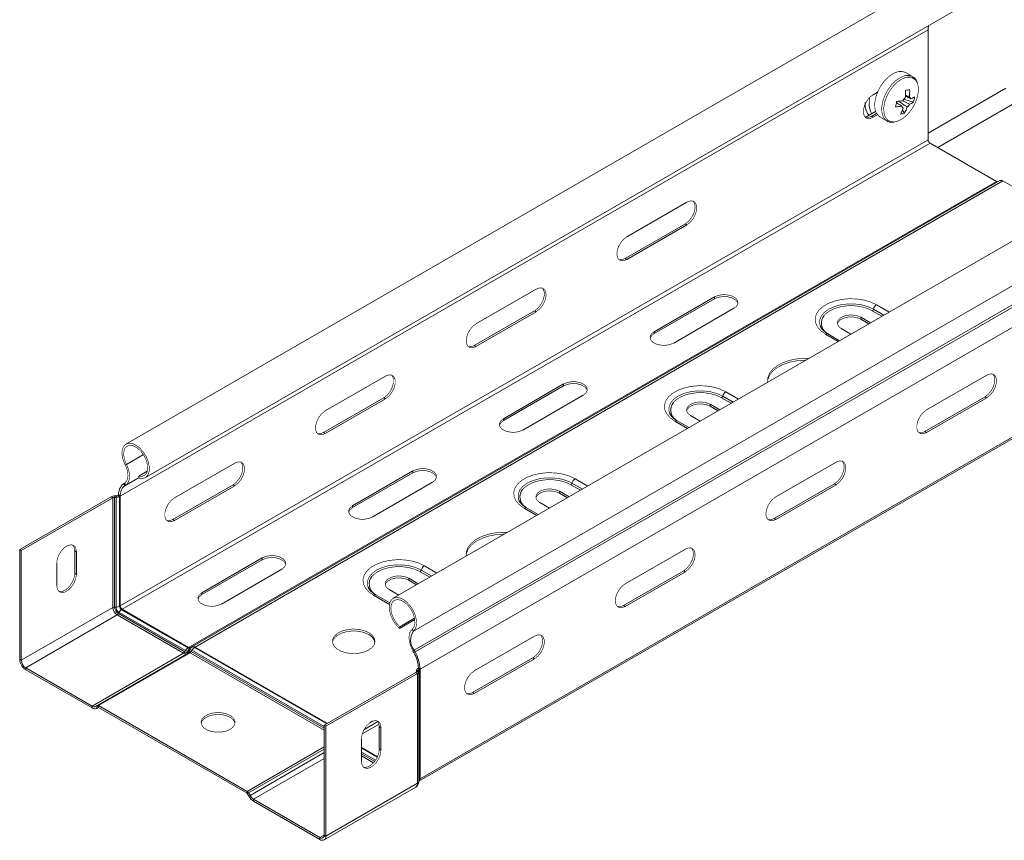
# Model space of a CAD drawing. Header units: millimetres. Extents: x 344 to 1077, y -1272 to 1089.
# Tile 7 of 14: x 429 to 660, y 9 to 201. Entities that reach past the tile are written whole.
import ezdxf

# ---------------------------------------------------------------- set-up
doc = ezdxf.new("R2010")
doc.units = ezdxf.units.MM
doc.linetypes.add('K5LT32768', pattern=[0])
doc.linetypes.add('K5LT32769', pattern=[0])

msp = doc.modelspace()

# ---------------------------------------------------------------- linework, layer by layer
at = {"color": 7, "linetype": 'K5LT32768', "lineweight": 15}
for p, q in [((643, 210.93), (453.5, 101.53)), ((458.05, 93.65), (647.55, 203.05)), ((452.15, 89.3), (641.65, 198.7)), ((641.65, 198.7), (641.65, 172.95)), ((637.99, 187.75), (636.34, 188.7)), ((641.65, 174.51), (659.84, 185.01)), ((629.78, 184.1), (628.75, 183.5)), ((626.93, 180.79), (626.72, 180.92)), ((634.21, 181.68), (634.32, 181.7)), ((634.37, 181.94), (634.32, 181.7)), ((638.2, 181.73), (635.97, 182.42)), ((662.86, 182.05), (643.92, 171.11)), ((626.92, 178.18), (629.34, 179.58)), ((628.09, 178.28), (629.55, 179.12)), ((628.36, 178.42), (629.56, 179.11)), ((628.36, 178.42), (628.75, 178.2)), ((628.75, 178.2), (629.78, 178.79)), ((630.34, 178.31), (631.99, 177.36)), ((636.12, 179.19), (635.61, 179.9)), ((631.91, 177.4), (631.99, 177.36)), ((705.69, 174.74), (516.18, 65.34)), ((452.15, 63.55), (641.65, 172.95)), ((452.61, 62.75), (642.11, 172.15)), ((642.11, 172.15), (657.67, 163.17)), ((520.93, 57.6), (710.44, 167)), ((468.16, 53.77), (657.67, 163.17)), ((468.98, 53.94), (658.48, 163.34)), ((469.7, 53.87), (659.21, 163.26)), ((521.06, 53.19), (710.56, 162.59)), ((521.3, 52.76), (710.81, 162.15)), ((659.21, 163.26), (672.51, 155.59)), ((585.08, 158.3), (570.94, 150.13)), ((570.55, 145.05), (584.7, 153.21)), ((570.94, 144.83), (585.08, 152.99)), ((584.7, 153.21), (585.08, 152.99)), ((570.55, 145.05), (570.94, 144.83)), ((549.73, 137.89), (535.59, 129.72)), ((591.52, 136.05), (577.37, 127.88)), ((591.52, 135.6), (577.37, 127.44)), ((591.52, 135.6), (591.52, 136.05)), ((522.22, 22.4), (711.73, 131.8)), ((522.47, 22.95), (711.97, 132.35)), ((535.2, 124.64), (549.34, 132.8)), ((535.59, 124.41), (549.73, 132.58)), ((549.34, 132.8), (549.73, 132.58)), ((581.97, 125.23), (596.11, 133.39)), ((628.13, 129.97), (625.88, 131.27)), ((625.88, 130.82), (625.88, 131.27)), ((627.75, 129.75), (625.88, 130.82)), ((577.37, 127.44), (577.37, 127.88)), ((620.89, 125.79), (618.16, 127.37)), ((621.29, 128.62), (623.54, 127.32)), ((535.2, 124.64), (535.59, 124.41)), ((514.37, 117.48), (500.23, 109.31)), ((556.16, 115.64), (542.02, 107.47)), ((556.16, 115.19), (556.16, 115.64)), ((655.41, 117.7), (641.26, 109.54)), ((556.16, 115.19), (542.02, 107.02)), ((499.84, 104.23), (513.98, 112.39)), ((500.23, 104), (514.37, 112.17)), ((513.98, 112.39), (514.37, 112.17)), ((546.61, 104.82), (560.76, 112.98)), ((592.78, 109.56), (590.53, 110.86)), ((590.53, 110.41), (590.53, 110.86)), ((655.02, 112.62), (640.87, 104.45)), ((641.26, 104.23), (655.41, 112.39)), ((655.02, 112.62), (655.41, 112.39)), ((592.39, 109.34), (590.53, 110.41)), ((542.02, 107.02), (542.02, 107.47)), ((585.54, 105.38), (582.81, 106.96)), ((585.93, 108.21), (588.18, 106.91)), ((499.84, 104.23), (500.23, 104)), ((640.87, 104.45), (641.26, 104.23)), ((479.02, 97.07), (464.88, 88.9)), ((620.05, 97.29), (605.91, 89.13)), ((453.3, 96.65), (453.6, 96.76)), ((456.5, 94.01), (458.5, 95.17)), ((520.81, 95.23), (506.66, 87.06)), ((520.81, 94.78), (506.66, 86.61)), ((520.81, 94.78), (520.81, 95.23)), ((453.17, 92.38), (452.93, 92.23)), ((453.17, 92.38), (453.45, 91.91)), ((456.6, 93.52), (456.5, 94.01)), ((511.26, 84.41), (525.4, 92.57)), ((452.93, 92.23), (453.21, 91.76)), ((453.45, 91.91), (453.21, 91.76)), ((464.49, 83.82), (478.63, 91.98)), ((464.88, 83.59), (479.02, 91.76)), ((478.63, 91.98), (479.02, 91.76)), ((557.42, 89.15), (555.17, 90.45)), ((555.17, 90), (555.17, 90.45)), ((619.66, 92.21), (605.52, 84.04)), ((605.91, 83.82), (620.05, 91.98)), ((619.66, 92.21), (620.05, 91.98)), ((450.02, 89.18), (428.57, 76.79)), ((450.41, 88.95), (428.95, 76.57)), ((450.41, 88.95), (450.02, 89.18)), ((450.41, 88.95), (450.41, 63.2)), ((450.83, 89.05), (450.86, 89.36)), ((450.83, 89.05), (450.83, 63.29)), ((451.17, 89.04), (450.83, 89.05)), ((451.2, 89.35), (450.86, 89.36)), ((451.17, 89.04), (451.2, 89.35)), ((451.17, 89.04), (451.17, 63.28)), ((451.76, 89.53), (451.62, 89.44)), ((452, 89.22), (451.62, 89.44)), ((451.76, 89.53), (452.15, 89.3)), ((452.15, 89.3), (452, 89.22)), ((452, 89.22), (452, 63.47)), ((452.15, 89.3), (452.15, 63.55)), ((550.58, 87.8), (552.83, 86.5)), ((555.17, 90), (557.03, 88.93)), ((506.66, 86.61), (506.66, 87.06)), ((550.18, 84.97), (547.45, 86.55)), ((464.49, 83.82), (464.88, 83.59)), ((605.52, 84.04), (605.91, 83.82)), ((428.95, 76.57), (428.57, 76.79)), ((428.57, 76.79), (428.57, 51.04)), ((428.95, 76.57), (428.95, 50.81)), ((441.86, 76.27), (441.47, 76.49)), ((441.47, 71.19), (441.47, 76.49)), ((441.86, 76.27), (441.86, 70.96)), ((584.7, 76.88), (570.55, 68.72)), ((485.45, 74.82), (471.31, 66.65)), ((485.45, 74.37), (471.31, 66.2)), ((485.45, 74.37), (485.45, 74.82)), ((437.26, 68.31), (437.26, 73.61)), ((475.9, 64), (490.05, 72.16)), ((584.31, 71.8), (570.16, 63.63)), ((584.31, 71.8), (584.7, 71.57)), ((441.86, 70.96), (441.47, 71.19)), ((522.07, 68.74), (519.82, 70.04)), ((519.82, 69.59), (519.82, 70.04)), ((519.82, 69.59), (521.68, 68.52)), ((570.55, 63.41), (584.7, 71.57)), ((515.22, 67.39), (517.47, 66.09)), ((471.31, 66.2), (471.31, 66.65)), ((515.37, 64.25), (512.1, 66.14)), ((450.41, 63.2), (428.95, 50.81)), ((451.17, 63.28), (450.83, 63.29)), ((452.15, 63.55), (452, 63.47)), ((452.61, 62.75), (452.46, 62.67)), ((452.46, 62.67), (468.02, 53.69)), ((452.61, 62.75), (468.16, 53.77)), ((570.16, 63.63), (570.55, 63.41)), ((451.44, 61.42), (429.98, 49.04)), ((451.44, 61.42), (466.99, 52.44)), ((451.88, 62.04), (451.73, 61.74)), ((451.73, 61.74), (467.28, 52.76)), ((451.88, 62.04), (467.44, 53.06)), ((517.62, 58.29), (521.24, 60.38)), ((517.72, 58.67), (521.19, 60.67)), ((517.62, 58.29), (517.72, 58.67)), ((520.93, 57.6), (520.63, 58.06)), ((549.34, 56.47), (535.2, 48.31)), ((468.16, 53.77), (468.02, 53.69)), ((468.07, 52.99), (468.43, 53.2)), ((468.43, 53.2), (468.4, 52.89)), ((468.47, 53.65), (468.83, 53.85)), ((468.98, 53.15), (468.82, 52.85)), ((468.98, 53.94), (468.83, 53.85)), ((469.7, 53.87), (469.56, 53.78)), ((469.7, 53.87), (500.73, 35.95)), ((521.06, 53.19), (520.78, 53.05)), ((521.3, 52.76), (521.06, 53.19)), ((428.95, 50.81), (428.57, 51.04)), ((466.99, 52.44), (445.54, 40.06)), ((468.2, 52.57), (446.75, 40.18)), ((468.53, 52.54), (447.07, 40.15)), ((467.44, 53.06), (467.28, 52.76)), ((468.07, 52.99), (468.04, 52.69)), ((468.04, 52.69), (468.4, 52.89)), ((521.02, 52.61), (520.78, 53.05)), ((521.3, 52.76), (521.02, 52.61)), ((548.95, 51.39), (534.81, 43.22)), ((535.2, 43), (549.34, 51.16)), ((548.95, 51.39), (549.34, 51.16)), ((429.98, 49.04), (429.98, 48.59)), ((429.98, 49.04), (445.54, 40.06)), ((429.98, 48.59), (445.54, 39.61)), ((522.08, 48.93), (521.94, 48.85)), ((521.94, 48.85), (522.33, 48.62)), ((522.47, 48.71), (522.08, 48.93)), ((522.47, 48.71), (522.33, 48.62)), ((522.33, 22.87), (522.33, 48.62)), ((522.47, 22.95), (522.47, 48.71)), ((521.47, 47.93), (500.02, 35.54)), ((521.86, 47.7), (500.41, 35.32)), ((521.47, 47.93), (521.86, 47.7)), ((521.61, 48.4), (521.61, 48.07)), ((521.62, 48.36), (522.17, 48.38)), ((521.62, 48.36), (521.64, 48.17)), ((521.64, 48.17), (522.18, 48.19)), ((521.86, 21.95), (521.86, 47.7)), ((522.17, 48.38), (522.18, 48.19)), ((522.19, 22.4), (522.19, 48.15)), ((534.81, 43.22), (535.2, 43)), ((445.54, 40.06), (445.54, 39.61)), ((446.39, 39.97), (446.75, 40.18)), ((446.39, 39.97), (446.66, 39.5)), ((446.66, 39.5), (447.02, 39.71)), ((447.02, 39.71), (446.66, 39.5)), ((446.75, 40.18), (447.02, 39.71)), ((447.07, 40.15), (481.9, 20.04)), ((447.07, 40.15), (447.07, 39.7)), ((447.07, 39.7), (481.9, 19.6)), ((500.02, 9.79), (500.02, 35.54)), ((500.02, 35.54), (500.41, 35.32)), ((500.41, 9.56), (500.41, 35.32)), ((513.31, 35.02), (512.92, 35.24)), ((512.92, 29.94), (512.92, 35.24)), ((513.31, 29.71), (513.31, 35.02)), ((508.72, 32.37), (508.72, 27.06)), ((508.72, 30.36), (512.51, 28.17)), ((513.31, 29.71), (512.92, 29.94)), ((499.99, 8.65), (521.45, 21.04)), ((521.86, 21.95), (500.41, 9.56)), ((522.19, 22.38), (522.22, 22.4)), ((522.47, 22.95), (522.33, 22.87)), ((481.9, 20.04), (481.9, 19.6)), ((482.23, 19.7), (481.95, 19.54)), ((481.95, 19.54), (482.31, 18.92)), ((482.23, 19.7), (482.59, 19.07)), ((482.59, 19.07), (482.31, 18.92)), ((483.44, 18.18), (498.99, 9.2)), ((483.44, 18.18), (483.44, 17.73)), ((483.44, 17.73), (498.99, 8.75)), ((500.02, 9.79), (500.41, 9.56)), ((498.99, 9.2), (498.99, 8.75))]:
    msp.add_line(p, q, dxfattribs=at)
at = {"color": 8, "linetype": 'K5LT32769', "lineweight": 15, "true_color": 0x808080}
for p, q in [((522.47, 48.71), (681.15, 140.31)), ((629.56, 134.21), (632.52, 132.5)), ((630.81, 131.52), (628.56, 132.81)), ((628.82, 133.19), (631.26, 131.78)), ((620.57, 125.61), (617.61, 127.31)), ((594.2, 113.8), (597.16, 112.09)), ((595.45, 111.1), (593.2, 112.4)), ((593.47, 112.78), (595.91, 111.37)), ((585.22, 105.2), (582.26, 106.9)), ((453.6, 96.76), (457.58, 99.06)), ((453.21, 91.76), (456.57, 93.7)), ((453.45, 91.91), (456.57, 93.71)), ((558.85, 93.39), (561.8, 91.68)), ((560.1, 90.69), (557.85, 91.99)), ((558.11, 92.37), (560.55, 90.96)), ((549.86, 84.79), (546.9, 86.49)), ((522.76, 71.96), (525.2, 70.55)), ((523.49, 72.98), (526.45, 71.27)), ((524.74, 70.28), (522.49, 71.58)), ((515.3, 63.92), (511.55, 66.08)), ((468.98, 53.15), (500.02, 35.23)), ((469.56, 53.78), (500.59, 35.87)), ((468.53, 52.54), (500.02, 34.36)), ((468.82, 52.85), (500.02, 34.84)), ((521.62, 48.07), (521.62, 48.36)), ((521.64, 48.14), (521.64, 48.17)), ((508.91, 33.53), (512.86, 35.82)), ((509.32, 34.51), (512.61, 36.4)), ((510.7, 36.14), (511.33, 36.5)), ((500.02, 30.5), (481.9, 20.04)), ((508.72, 30.2), (512.45, 28.04)), ((500.02, 29.97), (482.23, 19.7)), ((500.02, 29.14), (482.59, 19.07)), ((500.02, 27.75), (483.44, 18.18)), ((508.72, 29.23), (512.03, 27.32)), ((508.72, 28.84), (511.83, 27.04)), ((508.72, 28.36), (511.55, 26.72)), ((500.02, 9.79), (498.99, 9.2))]:
    msp.add_line(p, q, dxfattribs=at)
at = {"color": 7, "linetype": 'K5LT32768', "const_width": 0.15}
for points in [[(634.49, 188.88), (633.44, 188.46), (632.38, 187.72), (631.38, 186.72), (630.51, 185.51), (629.81, 184.18), (629.34, 182.81), (629.12, 181.48), (629.16, 180.28), (629.47, 179.28), (630.02, 178.54), (630.34, 178.31)], [(633.87, 177.13), (634.7, 177.37), (635.72, 177.93), (636.72, 178.77), (637.63, 179.84), (638.39, 181.07), (638.95, 182.38), (639.29, 183.69), (639.38, 184.92), (639.21, 185.99), (639.1, 186.29)], [(628.75, 183.5), (627.96, 182.89), (627.27, 182.03), (626.76, 181.03), (626.48, 180), (626.48, 179.08), (626.76, 178.37), (627.27, 177.96), (627.96, 177.9), (628.75, 178.2)], [(626.91, 178.18), (627.57, 178.13), (628.36, 178.42)], [(584.7, 153.21), (585.48, 153.83), (586.17, 154.69), (586.69, 155.69), (586.96, 156.71), (586.96, 157.63), (586.69, 158.34), (586.5, 158.55)], [(585.08, 152.99), (585.87, 153.6), (586.56, 154.46), (587.07, 155.47), (587.35, 156.49), (587.35, 157.41), (587.07, 158.12), (586.56, 158.53), (585.87, 158.59), (585.08, 158.3)], [(570.94, 150.13), (570.16, 149.52), (569.46, 148.66), (568.95, 147.66), (568.68, 146.63), (568.68, 145.71), (568.95, 145), (569.46, 144.59), (570.16, 144.53), (570.94, 144.83)], [(569.13, 144.8), (569.77, 144.76), (570.55, 145.05)], [(549.34, 132.8), (550.13, 133.42), (550.82, 134.28), (551.33, 135.28), (551.6, 136.3), (551.6, 137.22), (551.33, 137.93), (551.15, 138.14)], [(549.73, 132.58), (550.51, 133.19), (551.21, 134.05), (551.72, 135.05), (551.99, 136.08), (551.99, 137), (551.72, 137.71), (551.21, 138.12), (550.51, 138.18), (549.73, 137.89)], [(596.11, 133.39), (596.76, 133.93), (597.05, 134.56), (596.95, 135.21), (596.48, 135.8), (595.68, 136.26), (594.66, 136.53), (593.53, 136.59), (592.44, 136.42), (591.52, 136.05)], [(597.04, 134.5), (596.95, 134.76), (596.48, 135.35), (595.68, 135.81), (594.66, 136.08), (593.53, 136.14), (592.44, 135.97), (591.52, 135.6)], [(617.61, 127.31), (616.5, 128.11), (615.7, 129.01), (615.24, 130), (615.15, 131.02), (615.43, 132.02), (616.06, 132.97), (617.02, 133.83), (618.27, 134.55), (619.75, 135.1), (621.4, 135.47), (623.14, 135.63), (624.91, 135.58), (626.61, 135.31), (628.19, 134.85), (629.56, 134.21)], [(628.56, 132.81), (627.33, 133.38), (625.91, 133.78), (624.37, 133.98), (622.8, 133.98), (621.26, 133.78), (619.85, 133.38), (618.61, 132.81), (617.63, 132.1), (617.26, 131.72)], [(625.88, 131.27), (624.96, 131.64), (623.87, 131.81), (622.74, 131.76), (621.72, 131.48), (620.92, 131.02), (620.45, 130.43), (620.35, 129.78), (620.64, 129.15), (621.29, 128.62)], [(535.59, 129.72), (534.8, 129.11), (534.11, 128.25), (533.6, 127.25), (533.32, 126.22), (533.32, 125.3), (533.6, 124.59), (534.11, 124.18), (534.8, 124.12), (535.59, 124.41)], [(625.88, 130.82), (624.96, 131.2), (623.87, 131.36), (622.74, 131.31), (621.72, 131.03), (620.92, 130.57), (620.45, 129.98), (620.36, 129.72)], [(577.37, 127.88), (576.73, 127.35), (576.43, 126.72), (576.53, 126.07), (577.01, 125.48), (577.81, 125.02), (578.83, 124.75), (579.96, 124.69), (581.05, 124.86), (581.97, 125.23)], [(577.37, 127.44), (576.73, 126.9), (576.45, 126.33)], [(533.78, 124.39), (534.41, 124.35), (535.2, 124.64)], [(612.97, 121.22), (612.75, 121.22), (610.95, 121.09), (609.22, 120.75), (607.65, 120.21), (606.3, 119.51), (605.22, 118.66), (604.46, 117.7), (604.05, 116.68), (603.99, 116.25)], [(613.72, 121.65), (612.75, 121.67), (610.95, 121.53), (609.22, 121.19), (607.65, 120.66), (606.3, 119.96), (605.22, 119.11), (604.46, 118.15), (604.05, 117.13), (604.01, 116.08), (604.01, 116.04)], [(513.98, 112.39), (514.77, 113.01), (515.46, 113.87), (515.97, 114.87), (516.25, 115.89), (516.25, 116.81), (515.97, 117.52), (515.79, 117.73)], [(514.37, 112.17), (515.16, 112.78), (515.85, 113.64), (516.36, 114.64), (516.64, 115.67), (516.64, 116.59), (516.36, 117.3), (515.85, 117.71), (515.16, 117.77), (514.37, 117.48)], [(656.82, 117.95), (657.01, 117.75), (657.28, 117.04), (657.28, 116.12), (657.01, 115.09), (656.49, 114.09), (655.8, 113.23), (655.02, 112.62)], [(655.41, 112.39), (656.19, 113.01), (656.88, 113.87), (657.4, 114.87), (657.67, 115.89), (657.67, 116.81), (657.4, 117.52), (656.88, 117.93), (656.19, 117.99), (655.41, 117.7)], [(560.76, 112.98), (561.4, 113.52), (561.7, 114.15), (561.6, 114.8), (561.12, 115.39), (560.32, 115.85), (559.3, 116.12), (558.18, 116.18), (557.09, 116.01), (556.16, 115.64)], [(561.69, 114.09), (561.6, 114.35), (561.12, 114.94), (560.32, 115.4), (559.3, 115.67), (558.18, 115.73), (557.09, 115.56), (556.16, 115.19)], [(582.26, 106.9), (581.15, 107.69), (580.35, 108.6), (579.89, 109.59), (579.8, 110.61), (580.07, 111.61), (580.71, 112.56), (581.67, 113.42), (582.92, 114.14), (584.4, 114.69), (586.04, 115.06), (587.79, 115.22), (589.55, 115.17), (591.26, 114.9), (592.83, 114.44), (594.2, 113.8)], [(593.2, 112.4), (591.97, 112.97), (590.55, 113.37), (589.02, 113.57), (587.44, 113.57), (585.91, 113.37), (584.49, 112.97), (583.26, 112.4), (582.28, 111.69), (581.91, 111.31)], [(590.53, 110.86), (589.6, 111.23), (588.51, 111.4), (587.39, 111.35), (586.37, 111.07), (585.57, 110.61), (585.09, 110.02), (584.99, 109.37), (585.29, 108.74), (585.93, 108.21)], [(590.53, 110.41), (589.6, 110.79), (588.51, 110.95), (587.39, 110.9), (586.37, 110.62), (585.57, 110.16), (585.09, 109.57), (585, 109.31)], [(500.23, 109.31), (499.45, 108.7), (498.75, 107.84), (498.24, 106.84), (497.97, 105.81), (497.97, 104.89), (498.24, 104.18), (498.75, 103.77), (499.45, 103.71), (500.23, 104)], [(641.26, 109.54), (640.48, 108.92), (639.79, 108.06), (639.27, 107.06), (639, 106.04), (639, 105.12), (639.27, 104.41), (639.79, 104), (640.48, 103.94), (641.26, 104.23)], [(542.02, 107.47), (541.37, 106.94), (541.08, 106.31), (541.18, 105.66), (541.65, 105.07), (542.45, 104.61), (543.48, 104.34), (544.6, 104.28), (545.69, 104.45), (546.61, 104.82)], [(542.02, 107.02), (541.37, 106.49), (541.09, 105.92)], [(498.42, 103.98), (499.06, 103.94), (499.84, 104.23)], [(640.87, 104.45), (640.09, 104.16), (639.46, 104.2)], [(456.6, 93.52), (457.45, 93.45), (458.15, 93.72), (458.67, 94.3), (458.95, 95.14), (458.97, 96.19), (458.73, 97.35), (458.25, 98.53), (457.57, 99.63), (456.75, 100.57), (455.84, 101.26), (454.93, 101.66), (454.09, 101.73), (453.39, 101.46), (452.88, 100.88), (452.6, 100.03), (452.58, 98.98), (452.82, 97.83), (453.3, 96.65)], [(456.5, 94.01), (457.28, 93.96), (457.93, 94.23), (458.38, 94.81), (458.59, 95.64), (458.54, 96.65), (458.25, 97.75), (457.72, 98.83), (457.03, 99.79), (456.21, 100.56), (455.36, 101.06), (454.55, 101.24), (453.84, 101.09), (453.31, 100.62), (453.01, 99.88), (452.95, 98.93), (453.16, 97.86), (453.6, 96.76)], [(478.63, 91.98), (479.42, 92.6), (480.11, 93.46), (480.62, 94.46), (480.89, 95.48), (480.89, 96.4), (480.62, 97.11), (480.44, 97.32)], [(479.02, 91.76), (479.8, 92.37), (480.5, 93.23), (481.01, 94.23), (481.28, 95.26), (481.28, 96.18), (481.01, 96.89), (480.5, 97.3), (479.8, 97.36), (479.02, 97.07)], [(621.47, 97.54), (621.65, 97.34), (621.92, 96.63), (621.92, 95.71), (621.65, 94.68), (621.14, 93.68), (620.45, 92.82), (619.66, 92.21)], [(620.05, 91.98), (620.84, 92.6), (621.53, 93.46), (622.04, 94.46), (622.31, 95.48), (622.31, 96.4), (622.04, 97.11), (621.53, 97.52), (620.84, 97.58), (620.05, 97.29)], [(453.3, 96.65), (453.59, 95.99), (453.8, 95.33), (453.92, 94.68), (453.95, 94.08), (453.88, 93.53), (453.73, 93.05), (453.49, 92.67), (453.17, 92.38)], [(453.6, 96.76), (453.93, 96.01), (454.16, 95.26), (454.3, 94.53), (454.33, 93.84), (454.26, 93.21), (454.09, 92.67), (453.81, 92.23), (453.45, 91.91)], [(525.4, 92.57), (526.05, 93.11), (526.34, 93.74), (526.24, 94.39), (525.77, 94.98), (524.97, 95.44), (523.94, 95.71), (522.82, 95.77), (521.73, 95.6), (520.81, 95.23)], [(526.33, 93.68), (526.24, 93.94), (525.77, 94.53), (524.97, 94.99), (523.94, 95.26), (522.82, 95.32), (521.73, 95.15), (520.81, 94.78)], [(546.9, 86.49), (545.79, 87.28), (544.99, 88.19), (544.53, 89.18), (544.44, 90.2), (544.72, 91.2), (545.35, 92.15), (546.31, 93.01), (547.56, 93.73), (549.04, 94.28), (550.69, 94.65), (552.43, 94.81), (554.2, 94.76), (555.9, 94.49), (557.48, 94.03), (558.85, 93.39)], [(557.85, 91.99), (556.62, 92.56), (555.2, 92.95), (553.66, 93.16), (552.09, 93.16), (550.55, 92.95), (549.13, 92.56), (547.9, 91.99), (546.92, 91.28), (546.55, 90.9)], [(555.17, 90.45), (554.25, 90.82), (553.16, 90.99), (552.03, 90.94), (551.01, 90.66), (550.21, 90.2), (549.74, 89.61), (549.64, 88.96), (549.93, 88.33), (550.58, 87.8)], [(549.65, 88.9), (549.74, 89.16), (550.21, 89.75), (551.01, 90.21), (552.03, 90.49), (553.16, 90.54), (554.25, 90.37), (555.17, 90)], [(464.88, 88.9), (464.09, 88.29), (463.4, 87.43), (462.89, 86.43), (462.61, 85.4), (462.61, 84.48), (462.89, 83.77), (463.4, 83.36), (464.09, 83.3), (464.88, 83.59)], [(605.91, 89.13), (605.12, 88.51), (604.43, 87.65), (603.92, 86.65), (603.65, 85.63), (603.65, 84.71), (603.92, 84), (604.43, 83.59), (605.12, 83.53), (605.91, 83.82)], [(506.66, 87.06), (506.02, 86.53), (505.72, 85.9), (505.82, 85.25), (506.3, 84.66), (507.1, 84.2), (508.12, 83.92), (509.24, 83.87), (510.33, 84.04), (511.26, 84.41)], [(506.66, 86.61), (506.02, 86.08), (505.73, 85.51)], [(463.07, 83.57), (463.7, 83.53), (464.49, 83.82)], [(605.52, 84.04), (604.73, 83.75), (604.1, 83.79)], [(543.01, 80.83), (542.04, 80.85), (540.23, 80.71), (538.51, 80.37), (536.94, 79.84), (535.59, 79.14), (534.51, 78.29), (533.75, 77.33), (533.34, 76.31), (533.29, 75.26), (533.3, 75.22)], [(542.26, 80.4), (542.04, 80.4), (540.23, 80.26), (538.51, 79.92), (536.94, 79.39), (535.59, 78.69), (534.51, 77.84), (533.75, 76.88), (533.34, 75.86), (533.28, 75.43)], [(437.26, 73.61), (437.4, 74.6), (437.8, 75.63), (438.41, 76.58), (439.16, 77.32), (439.96, 77.79), (440.71, 77.9), (441.32, 77.66), (441.72, 77.1), (441.86, 76.27)], [(441.47, 76.49), (441.33, 77.32), (440.98, 77.85)], [(586.11, 77.13), (586.3, 76.93), (586.57, 76.22), (586.57, 75.3), (586.3, 74.27), (585.78, 73.27), (585.09, 72.41), (584.31, 71.8)], [(584.7, 71.57), (585.48, 72.19), (586.17, 73.05), (586.69, 74.05), (586.96, 75.07), (586.96, 75.99), (586.69, 76.7), (586.17, 77.11), (585.48, 77.17), (584.7, 76.88)], [(490.05, 72.16), (490.69, 72.7), (490.99, 73.33), (490.89, 73.98), (490.41, 74.57), (489.61, 75.03), (488.59, 75.3), (487.46, 75.36), (486.37, 75.19), (485.45, 74.82)], [(490.97, 73.27), (490.89, 73.53), (490.41, 74.12), (489.61, 74.58), (488.59, 74.85), (487.46, 74.91), (486.37, 74.74), (485.45, 74.37)], [(511.55, 66.08), (510.44, 66.87), (509.64, 67.78), (509.18, 68.77), (509.09, 69.79), (509.36, 70.79), (510, 71.74), (510.96, 72.6), (512.21, 73.32), (513.69, 73.87), (515.33, 74.24), (517.08, 74.4), (518.84, 74.35), (520.55, 74.08), (522.12, 73.62), (523.49, 72.98)], [(522.49, 71.58), (521.26, 72.15), (519.84, 72.54), (518.31, 72.75), (516.73, 72.75), (515.2, 72.54), (513.78, 72.15), (512.55, 71.58), (511.57, 70.87), (511.2, 70.49)], [(441.86, 70.96), (441.72, 69.97), (441.32, 68.94), (440.71, 68), (439.96, 67.25), (439.16, 66.79), (438.41, 66.67), (437.8, 66.91), (437.4, 67.48), (437.26, 68.31)], [(437.75, 66.95), (438.02, 66.9), (438.77, 67.01), (439.57, 67.48), (440.32, 68.22), (440.93, 69.17), (441.33, 70.2), (441.47, 71.19)], [(519.82, 70.04), (518.89, 70.41), (517.8, 70.58), (516.68, 70.53), (515.66, 70.25), (514.86, 69.79), (514.38, 69.2), (514.28, 68.55), (514.57, 67.92), (515.22, 67.39)], [(514.29, 68.49), (514.38, 68.75), (514.86, 69.34), (515.66, 69.8), (516.68, 70.08), (517.8, 70.13), (518.89, 69.96), (519.82, 69.59)], [(570.55, 68.72), (569.77, 68.1), (569.08, 67.24), (568.56, 66.24), (568.29, 65.22), (568.29, 64.3), (568.56, 63.59), (569.08, 63.18), (569.77, 63.12), (570.55, 63.41)], [(471.31, 66.65), (470.66, 66.12), (470.37, 65.49), (470.47, 64.84), (470.94, 64.25), (471.74, 63.79), (472.76, 63.51), (473.89, 63.46), (474.98, 63.63), (475.9, 64)], [(471.31, 66.2), (470.66, 65.67), (470.38, 65.1)], [(520.93, 57.6), (521.41, 58.23), (521.65, 59.11), (521.63, 60.18), (521.35, 61.35), (520.84, 62.52), (520.14, 63.6), (519.29, 64.51), (518.38, 65.16), (517.48, 65.51), (516.66, 65.52), (515.98, 65.2), (515.5, 64.57), (515.26, 63.69), (515.28, 62.62), (515.56, 61.45), (516.08, 60.28), (516.78, 59.2), (517.62, 58.29)], [(520.63, 58.06), (521.07, 58.65), (521.27, 59.49), (521.22, 60.5), (520.92, 61.6), (520.39, 62.68), (519.68, 63.64), (518.87, 64.4), (518.01, 64.88), (517.2, 65.05), (516.5, 64.89), (515.98, 64.41), (515.69, 63.66), (515.64, 62.7), (515.85, 61.63), (516.3, 60.53), (516.94, 59.52), (517.72, 58.67)], [(570.16, 63.63), (569.38, 63.34), (568.75, 63.38)], [(510.45, 56.83), (509.36, 57.31), (508.1, 57.6), (506.74, 57.68), (505.4, 57.54), (504.17, 57.21), (503.14, 56.69), (502.4, 56.03), (501.99, 55.28), (501.93, 55.02)], [(510.45, 57.28), (509.36, 57.76), (508.1, 58.05), (506.74, 58.13), (505.4, 57.99), (504.17, 57.66), (503.14, 57.14), (502.4, 56.48), (501.99, 55.73), (501.94, 54.95), (502.26, 54.18), (502.93, 53.5), (503.89, 52.94), (505.08, 52.56), (506.4, 52.37), (507.76, 52.4), (509.06, 52.64), (510.2, 53.07), (511.09, 53.66), (511.68, 54.37), (511.91, 55.14), (511.77, 55.93), (511.27, 56.66), (510.45, 57.28)], [(520.78, 53.05), (520.42, 53.78), (520.14, 54.54), (519.97, 55.28), (519.89, 55.99), (519.93, 56.64), (520.07, 57.22), (520.3, 57.7), (520.63, 58.06)], [(550.76, 56.72), (550.94, 56.52), (551.21, 55.81), (551.21, 54.89), (550.94, 53.86), (550.43, 52.86), (549.74, 52), (548.95, 51.39)], [(549.34, 51.16), (550.13, 51.78), (550.82, 52.64), (551.33, 53.64), (551.6, 54.66), (551.6, 55.58), (551.33, 56.29), (550.82, 56.7), (550.13, 56.76), (549.34, 56.47)], [(535.2, 48.31), (534.41, 47.69), (533.72, 46.83), (533.21, 45.83), (532.93, 44.81), (532.93, 43.89), (533.21, 43.18), (533.72, 42.77), (534.41, 42.7), (535.2, 43)], [(534.81, 43.22), (534.02, 42.93), (533.39, 42.97)], [(477.92, 34.59), (478.63, 35.14), (479.02, 35.79), (479.07, 36.48), (478.76, 37.14), (478.13, 37.73), (477.22, 38.18), (476.13, 38.45), (474.94, 38.53), (473.77, 38.4), (472.72, 38.08), (471.88, 37.59), (471.32, 36.98), (471.1, 36.31), (471.23, 35.62), (471.71, 34.99), (472.48, 34.47), (473.49, 34.1), (474.65, 33.93), (475.84, 33.95), (476.96, 34.18), (477.92, 34.59)], [(479.07, 36), (479.07, 36.03), (478.76, 36.69), (478.13, 37.28), (477.22, 37.73), (476.13, 38), (474.94, 38.08), (473.77, 37.95), (472.72, 37.63), (471.88, 37.14), (471.32, 36.53), (471.11, 36)], [(513.31, 35.02), (513.17, 35.85), (512.78, 36.41), (512.16, 36.65), (511.41, 36.54), (510.62, 36.08), (509.87, 35.33), (509.25, 34.38), (508.86, 33.35), (508.72, 32.37)], [(512.92, 35.24), (512.79, 36.07), (512.43, 36.6)], [(508.72, 27.06), (508.86, 26.23), (509.25, 25.66), (509.87, 25.42), (510.62, 25.54), (511.41, 26), (512.16, 26.75), (512.78, 27.7), (513.17, 28.72), (513.31, 29.71)], [(509.21, 25.7), (509.48, 25.65), (510.23, 25.77), (511.02, 26.23), (511.77, 26.97), (512.39, 27.92), (512.79, 28.95), (512.92, 29.94)]]:
    msp.add_lwpolyline(points, dxfattribs=at)
at = {"color": 8, "linetype": 'K5LT32769', "true_color": 0x808080, "const_width": 0.15}
for points in [[(636.13, 187.93), (635.08, 187.51), (634.02, 186.77), (633.03, 185.77), (632.15, 184.56), (631.46, 183.23), (630.98, 181.86), (630.76, 180.53), (630.8, 179.33), (631.11, 178.33), (631.66, 177.59), (631.91, 177.4)], [(636.4, 187.55), (635.39, 187.14), (634.37, 186.43), (633.41, 185.46), (632.57, 184.31), (631.9, 183.03), (631.45, 181.7), (631.23, 180.43), (631.28, 179.27), (631.57, 178.31), (632.1, 177.6), (632.83, 177.2), (633.71, 177.12), (633.87, 177.13)], [(627.83, 181.43), (627.97, 182.74), (628, 182.93)], [(616.39, 129.15), (616.22, 129.68), (616.22, 130.64), (616.59, 131.57), (617.31, 132.44), (618.35, 133.19), (619.64, 133.78), (621.14, 134.2), (622.76, 134.41), (624.42, 134.41), (626.03, 134.2), (627.53, 133.78), (628.82, 133.19)], [(581.03, 108.73), (580.87, 109.27), (580.87, 110.23), (581.24, 111.16), (581.96, 112.03), (582.99, 112.78), (584.29, 113.37), (585.78, 113.79), (587.4, 114), (589.06, 114), (590.68, 113.79), (592.17, 113.37), (593.47, 112.78)], [(545.68, 88.32), (545.51, 88.86), (545.51, 89.82), (545.88, 90.75), (546.6, 91.62), (547.64, 92.37), (548.93, 92.96), (550.43, 93.38), (552.05, 93.59), (553.7, 93.59), (555.32, 93.38), (556.82, 92.96), (558.11, 92.37)], [(510.32, 67.91), (510.16, 68.45), (510.16, 69.41), (510.53, 70.34), (511.25, 71.21), (512.28, 71.96), (513.58, 72.55), (515.07, 72.97), (516.69, 73.18), (518.35, 73.18), (519.97, 72.97), (521.46, 72.55), (522.76, 71.96)]]:
    msp.add_lwpolyline(points, dxfattribs=at)
at = {"color": 7, "linetype": 'K5LT32768', "lineweight": 15}
for centre, radius, start, end in [((645.84, 198.74), 4.19, 166.6307, 180.5128), ((635.21, 186.64), 2.35, 61.0758, 107.6911), ((637.84, 180.93), 2.39, 130.3803, 151.2228), ((623.76, 183.99), 12.59, 354.3525, 2.2664), ((628.45, 217.65), 34.09, 283.3824, 285.0585), ((624.73, 184.23), 12.59, 354.3514, 2.2675), ((636.93, 182.44), 0.637, 8.5945, 59.5815), ((635.94, 186.82), 4.58, 290.7092, 303.5375), ((630.03, 184.14), 8.51, 343.5915, 352.3594), ((614.54, 185.47), 20.03, 346.1139, 349.837), ((633.42, 194.62), 13.97, 272.3209, 278.4148), ((633.7, 195.9), 13.97, 272.3216, 278.4142), ((627.48, 183.15), 8.75, 331.2469, 341.3338), ((636.1, 180.9), 0.637, 188.5902, 239.5833), ((628.45, 183.4), 8.75, 331.2468, 341.3339), ((635.19, 182.42), 2.39, 310.3798, 331.2233), ((635.67, 185.55), 4.58, 290.7093, 303.5375), ((634.28, 184.44), 5.57, 279.0851, 289.3558), ((642.65, 172.99), 0.999, 182.6064, 237.3938), ((657.93, 163.54), 0.453, 234.3805, 294.315), ((658.78, 162.67), 0.729, 54.3811, 114.3147), ((630.49, 132.76), 1.72, 122.9004, 165.7846), ((628.22, 133.34), 0.626, 302.8992, 345.7863), ((595.14, 112.35), 1.72, 122.8995, 165.7855), ((592.86, 112.93), 0.626, 302.8992, 345.7863), ((559.78, 91.94), 1.72, 122.8995, 165.7864), ((454.82, 89.81), 3.07, 128.0096, 185.2565), ((454.93, 89.56), 2.79, 128.0105, 185.2555), ((557.51, 92.52), 0.626, 302.9002, 345.7828), ((450.78, 87.75), 1.61, 86.9965, 117.873), ((450.79, 88.24), 0.807, 86.9956, 117.8738), ((451.25, 90.65), 1.61, 266.9954, 297.8752), ((451.24, 90.16), 0.807, 266.9961, 297.8733), ((522.15, 72.11), 0.626, 302.9013, 345.7842), ((524.43, 71.53), 1.72, 122.8989, 165.786), ((450.79, 62.49), 0.807, 86.9956, 117.8738), ((452.64, 63.3), 2.23, 182.6055, 237.3945), ((452.77, 63.38), 1.95, 182.605, 237.3948), ((451.25, 64.89), 1.61, 266.9954, 297.8752), ((452.73, 63.35), 1.56, 182.6051, 237.3947), ((453.32, 61.3), 1.61, 122.1212, 153.0044), ((453, 63.51), 0.999, 182.6064, 237.3938), ((453.15, 63.6), 0.999, 182.6064, 237.3938), ((451.01, 62.11), 0.807, 302.1219, 333.0028), ((509.37, 54.49), 2.58, 11.8457, 65.3249), ((523.99, 55.48), 3.72, 145.2367, 218.0454), ((468.88, 52.32), 1.61, 122.1212, 153.0044), ((468.28, 54.06), 0.453, 234.3805, 294.315), ((468.91, 52.93), 0.837, 121.6015, 175.8176), ((468.43, 54.14), 0.453, 234.3805, 294.315), ((469.27, 53.14), 0.838, 121.6013, 175.8161), ((468.66, 52.71), 0.545, 54.382, 114.3134), ((469.13, 53.19), 0.729, 54.3811, 114.3147), ((469.28, 53.27), 0.729, 54.3811, 114.3147), ((470.41, 52.42), 1.61, 122.1212, 153.0044), ((431.64, 51.18), 3.07, 182.6057, 237.3944), ((431.18, 50.91), 2.23, 182.6055, 237.3945), ((466.56, 53.13), 0.807, 302.1219, 333.0028), ((467.49, 53.14), 0.855, 234.3816, 294.3137), ((467.73, 53.38), 0.763, 234.3817, 294.3138), ((467.81, 53.57), 0.637, 234.3825, 294.3126), ((467.62, 52.72), 0.419, 301.6042, 355.8132), ((467.98, 52.93), 0.419, 301.6033, 355.8104), ((468.34, 52.27), 0.327, 54.3817, 114.3133), ((468.57, 52.51), 0.419, 54.3811, 114.315), ((468.1, 53.22), 0.807, 302.1218, 333.0028), ((514.29, 48.68), 7.8, 1.8772, 30.2831), ((513.89, 48.43), 8.59, 1.8774, 30.2827), ((522.15, 48.36), 0.534, 113.5661, 179.4532), ((522.43, 48.38), 0.267, 113.5668, 179.4479), ((521.37, 48.17), 0.267, 293.5698, 359.445), ((521.65, 48.19), 0.534, 293.5661, 359.4532), ((446.03, 40.75), 0.855, 234.3816, 294.3137), ((446.2, 40.53), 1.13, 234.3814, 294.3142), ((446.88, 39.88), 0.327, 54.3817, 114.3133), ((447.04, 39.66), 0.0503, 54.3695, 114.3299), ((521.81, 22.4), 0.379, 342.1474, 359.8574), ((521.9, 22.88), 0.576, 304.0965, 7.2146), ((481.4, 19.25), 0.938, 28.855, 58.0455), ((481.82, 19.47), 0.144, 28.8553, 58.0439), ((485.16, 20.48), 3.25, 208.8555, 238.0453), ((484.74, 20.26), 2.45, 208.8556, 238.0453), ((499.39, 9.69), 0.633, 230.7967, 9.2139), ((499.55, 9.42), 0.873, 230.7966, 9.214)]:
    msp.add_arc(centre, radius, start, end, dxfattribs=at)
at = {"color": 8, "linetype": 'K5LT32769', "lineweight": 15, "true_color": 0x808080}
for centre, radius, start, end in [((636.85, 185.69), 2.35, 60.6541, 107.7156), ((637.09, 185.5), 2.16, 21.5414, 108.4673), ((631.71, 181.16), 3.89, 176.0705, 212.8132), ((619.45, 129.92), 2.83, 140.5773, 236.6641), ((617.94, 126.88), 0.542, 64.9761, 126.3341), ((584.09, 109.51), 2.83, 140.5766, 236.6652), ((582.58, 106.47), 0.542, 64.9761, 126.3341), ((548.73, 89.1), 2.83, 140.5781, 236.6631), ((547.22, 86.06), 0.542, 64.9743, 126.3359), ((513.38, 68.69), 2.83, 140.5766, 236.6652), ((511.87, 65.65), 0.542, 64.9761, 126.3341), ((520.9, 21.84), 0.973, 304.5755, 6.7369), ((521.58, 22.51), 0.63, 296.683, 338.6834), ((522.48, 22.57), 0.338, 117.5731, 151.3069), ((521.63, 22.83), 0.7, 323.0161, 3.0305)]:
    msp.add_arc(centre, radius, start, end, dxfattribs=at)
at = {"color": 7, "linetype": 'K5LT32768', "lineweight": 15}
for points, knots in [([(639.04, 186.45), (638.98, 186.62), (638.8, 187.07), (638.42, 187.5), (638.08, 187.66), (637.99, 187.71)], [0, 0, 0, 0, 0.308799, 0.812095, 1, 1, 1, 1]), ([(636.31, 183.43), (636.53, 183.33), (636.85, 183.18), (637.16, 183.04), (637.25, 182.99)], [0, 0, 0, 0, 0.71208, 1, 1, 1, 1]), ([(637.56, 182.54), (637.47, 182.59), (637.06, 182.8), (636.65, 183.01), (636.33, 183.18)], [0, 0, 0, 0, 0.233837, 1, 1, 1, 1]), ([(626.86, 181.67), (626.86, 181.45), (626.87, 180.8), (627.09, 179.85), (627.42, 179.07), (627.75, 178.77), (627.82, 178.7)], [0, 0, 0, 0, 0.186443, 0.541099, 0.894781, 1, 1, 1, 1]), ([(635.47, 180.8), (635.39, 180.86), (634.98, 181.12), (634.58, 181.38), (634.25, 181.59)], [0, 0, 0, 0, 0.202107, 1, 1, 1, 1]), ([(636.74, 180.6), (636.66, 180.66), (635.99, 181.12), (635.32, 181.58), (634.75, 181.98)], [0, 0, 0, 0, 0.130614, 1, 1, 1, 1]), ([(635.74, 182.07), (636.16, 181.85), (636.68, 181.58), (637.19, 181.32), (637.29, 181.27)], [0, 0, 0, 0, 0.814586, 1, 1, 1, 1]), ([(631.92, 177.44), (632.02, 177.37), (632.35, 177.13), (632.97, 176.99), (633.5, 177.06), (633.71, 177.09)], [0, 0, 0, 0, 0.197357, 0.669237, 1, 1, 1, 1]), ([(616.37, 129.26), (616.38, 129.19), (616.42, 129.01), (616.55, 128.85), (616.63, 128.74)], [0, 0, 0, 0, 0.342141, 1, 1, 1, 1]), ([(618.16, 127.37), (618, 127.47), (617.51, 127.77), (616.91, 128.31), (616.51, 128.82), (616.44, 129.08), (616.42, 129.13)], [0, 0, 0, 0, 0.187389, 0.545115, 0.90309, 1, 1, 1, 1]), ([(581.02, 108.85), (581.03, 108.78), (581.07, 108.6), (581.2, 108.44), (581.28, 108.33)], [0, 0, 0, 0, 0.342139, 1, 1, 1, 1]), ([(582.81, 106.96), (582.64, 107.06), (582.15, 107.36), (581.55, 107.9), (581.16, 108.41), (581.08, 108.66), (581.06, 108.72)], [0, 0, 0, 0, 0.187389, 0.545116, 0.903092, 1, 1, 1, 1]), ([(545.66, 88.44), (545.67, 88.37), (545.71, 88.19), (545.84, 88.03), (545.92, 87.92)], [0, 0, 0, 0, 0.342144, 1, 1, 1, 1]), ([(547.45, 86.55), (547.29, 86.65), (546.8, 86.95), (546.2, 87.49), (545.8, 88), (545.72, 88.25), (545.71, 88.31)], [0, 0, 0, 0, 0.187389, 0.545116, 0.903087, 1, 1, 1, 1]), ([(510.31, 68.03), (510.32, 67.96), (510.36, 67.78), (510.48, 67.62), (510.57, 67.51)], [0, 0, 0, 0, 0.342126, 1, 1, 1, 1]), ([(512.1, 66.14), (511.93, 66.24), (511.44, 66.54), (510.84, 67.08), (510.45, 67.59), (510.37, 67.84), (510.35, 67.9)], [0, 0, 0, 0, 0.187389, 0.545116, 0.903092, 1, 1, 1, 1]), ([(521.45, 21.04), (521.55, 21.1), (521.75, 21.24), (521.96, 21.54), (522.12, 21.89), (522.15, 22.16), (522.17, 22.29)], [0, 0, 0, 0, 0.25669, 0.510661, 0.759259, 1, 1, 1, 1])]:
    msp.add_open_spline(points, degree=3, knots=knots, dxfattribs=at)

doc.saveas('drawing.dxf')
